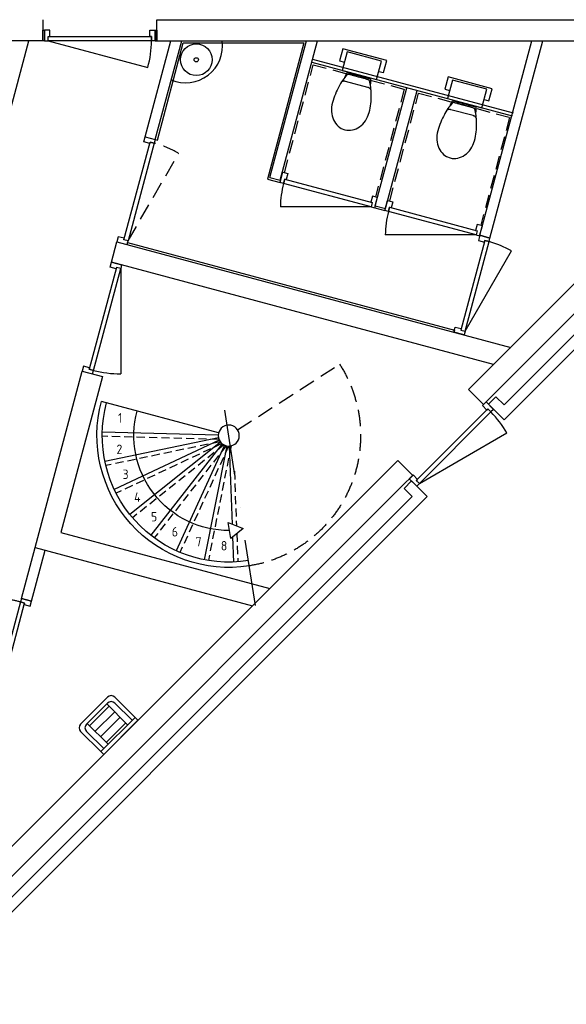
# Model space of a CAD drawing. Header units: millimetres. Extents: x -86226 to -37150, y 22412 to 46760.
# Tile 4 of 5: x -51829 to -46644, y 28097 to 37432. Entities that reach past the tile are written whole.
import ezdxf
from ezdxf.enums import TextEntityAlignment as Align

# ---------------------------------------------------------------- set-up
doc = ezdxf.new("R2010")
doc.units = ezdxf.units.MM
doc.header["$LTSCALE"] = 100
for name, pattern in [('DASHED2', [9.525, 6.35, -3.175]), ('HIDDEN2', [4.7625, 3.175, -1.5875]), ('V$0$B0302', [12.5, 6.25, -3.125, 0, -3.125]), ('V$0$B0701', [2.34375, 1.5625, -0.78125]), ('V$0$B0702', [1.171875, 0.78125, -0.390625])]:
    doc.linetypes.add(name, pattern=pattern)
for name, color, linetype in [('AL21----_BUITENWAND', 3, 'Continuous'), ('AL22----_BINNENWAND', 2, 'Continuous'), ('AL24----_TRAPPEN', 7, 'Continuous'), ('AL31----_BUITENKOZIJNEN', 1, 'Continuous'), ('AL32----_BINNENKOZIJNEN', 1, 'Continuous'), ('AL32----_DRAAIRICHTING', 8, 'HIDDEN2'), ('AL42----_BINNENWANDAFWERKING', 7, 'DASHED2'), ('AL74----_SANITAIR', 7, 'Continuous')]:
    doc.layers.add(name, color=color, linetype=linetype)
doc.styles.add('V$0$GBB_ISOP', font='isocp.shx')

# ---------------------------------------------------------------- blocks, each defined once
blk = doc.blocks.new('V$0$ah24-vt0')
at = {"layer": 'AL24----_TRAPPEN', "linetype": 'V$0$B0302', "lineweight": -2}
blk.add_line((252.1, 1610.4), (-74.2, -474.2), dxfattribs=at)
at = {"layer": 'AL24----_TRAPPEN', "lineweight": -2}
for p, q in [((-19.4, 98.1), (-233.1, 1177.1)), ((36.8, 960.9), (46, 1199.1)), ((-41.6, 90.9), (-499.6, 1091.1)), ((-61.6, 78.8), (-738.8, 945.6)), ((-78.2, 62.4), (-937.8, 748.6)), ((3.8, 99.9), (32.2, 838.8)), ((-90.5, 42.6), (-1085.8, 510.9)), ((-97.9, 20.4), (-1174.6, 245.4)), ((-100, -2.8), (-1199.5, -33.5))]:
    blk.add_line(p, q, dxfattribs=at)
at = {"layer": 'AL24----_TRAPPEN', "linetype": 'V$0$B0702', "lineweight": -2}
for p, q in [((21.4, 97.7), (-193.8, 1184.3)), ((75.7, 929.5), (85.9, 1196.9)), ((-1.8, 100), (-462.9, 1107.1)), ((-24.9, 96.8), (-706.9, 969.7)), ((53, 338.7), (72.8, 854.5)), ((-46.7, 88.4), (-912.4, 779.5)), ((-65.9, 75.2), (-1068.2, 546.8)), ((-81.5, 57.9), (-1165.8, 284.4)), ((-92.7, 37.4), (-1200, 6.5))]:
    blk.add_line(p, q, dxfattribs=at)
at = {"layer": 'AL24----_TRAPPEN', "linetype": 'ByBlock', "lineweight": -2}
blk.add_line((-96.6, -25.9), (-1207.4, -323.5), dxfattribs=at)
at = {"layer": 'AL24----_TRAPPEN', "linetype": 'V$0$B0701', "lineweight": -2}
blk.add_line((84.1, -54.2), (1050.8, -677), dxfattribs=at)
at = {"layer": 'AL24----_TRAPPEN', "lineweight": -2}
blk.add_lwpolyline([(137.7, 879.5), (18.8, 975.4), (-4.8, 824.5)], close=True, dxfattribs=at)
at = {"layer": 'AL24----_TRAPPEN', "linetype": 'ByBlock', "lineweight": -2}
blk.add_circle((0, 0), 100, dxfattribs=at)
at = {"layer": 'AL24----_TRAPPEN', "lineweight": -2}
for radius, start in [(1250, 81.10399), (1200, 81.10399), (900, 89.55547)]:
    blk.add_arc((0, 0), radius, start, 195, dxfattribs=at)
at = {"layer": 'AL24----_TRAPPEN', "linetype": 'V$0$B0701', "lineweight": -2}
blk.add_arc((0, 0), 1250, 327.20798, 81.10399, dxfattribs=at)
at = {"layer": 'AL24----_TRAPPEN', "linetype": 'ByBlock', "lineweight": -2, "style": 'V$0$GBB_ISOP', "text_generation_flag": 4}
for s, p in [('7', (-285.6, 1005.6)), ('8', (-44.7, 1044.4)), ('6', (-510.8, 912.1)), ('5', (-708.3, 768.9)), ('4', (-867.2, 583.8)), ('3', (-978.9, 367)), ('2', (-1037.3, 130.1)), ('1', (-1029.4, -167.9))]:
    blk.add_text(s, height=90, dxfattribs=at).set_placement(p, align=Align.MIDDLE_CENTER)
blk = doc.blocks.new('Deur Buitenwerks 1050')
at = {"layer": 'AL32----_BINNENKOZIJNEN'}
blk.add_line((-1015, -50), (-70.1, -303.2), dxfattribs=at)
for points in [[(-1050, 50), (-1050, -50), (-1015, -50), (-1015, -8.8), (-1000, -8.8), (-1000, 50)], [(0, 50), (0, -50), (-35, -50), (-35, -8.8), (-50, -8.8), (-50, 50)], [(-1015, -8.8), (-35, -8.8), (-35, -50), (-1015, -50)]]:
    blk.add_lwpolyline(points, close=True, dxfattribs=at)
blk.add_arc((-965, -50), 930, 344.2027, 0, dxfattribs=at)
blk = doc.blocks.new('*U47')
at = {"layer": 'AL32----_BINNENKOZIJNEN'}
for points in [[(-1030, 50), (-1030, -50), (-995, -50), (-995, -8.8), (-980, -8.8), (-980, 50)], [(0, 50), (0, -50), (-35, -50), (-35, -8.8), (-50, -8.8), (-50, 50)], [(-995, -8.8), (-35, -8.8), (-35, -50), (-995, -50)]]:
    blk.add_lwpolyline(points, close=True, dxfattribs=at)
at = {"layer": 'AL32----_DRAAIRICHTING', "ltscale": 0.5}
blk.add_line((-995, -50), (-68.7, -298.2), dxfattribs=at)
blk.add_arc((-965, -50), 930, 344.52163, 0, dxfattribs=at)
blk = doc.blocks.new('*U33')
at = {"layer": 'AL32----_BINNENKOZIJNEN'}
blk.add_line((-1035, 50), (-71.5, 308.2), dxfattribs=at)
for points in [[(-1070, -50), (-1070, 50), (-1035, 50), (-1035, 8.8), (-1020, 8.8), (-1020, -50)], [(-1035, 8.8), (-35, 8.8), (-35, 50), (-1035, 50)], [(0, -50), (0, 50), (-35, 50), (-35, 8.8), (-50, 8.8), (-50, -50)]]:
    blk.add_lwpolyline(points, close=True, dxfattribs=at)
blk.add_arc((-965, 50), 930, 0, 16.11625, dxfattribs=at)
blk = doc.blocks.new('*U44')
at = {"layer": 'AL32----_BINNENKOZIJNEN'}
for points in [[(-1030, -50), (-1030, 50), (-995, 50), (-995, 8.8), (-980, 8.8), (-980, -50)], [(-995, 8.8), (-35, 8.8), (-35, 50), (-995, 50)], [(0, -50), (0, 50), (-35, 50), (-35, 8.8), (-50, 8.8), (-50, -50)]]:
    blk.add_lwpolyline(points, close=True, dxfattribs=at)
at = {"layer": 'AL32----_DRAAIRICHTING'}
blk.add_line((-995, 50), (-68.7, 298.2), dxfattribs=at)
blk.add_arc((-965, 50), 930, 0, 15.47837, dxfattribs=at)
blk = doc.blocks.new('*U37')
at = {"layer": 'AL32----_BINNENKOZIJNEN'}
blk.add_line((-35, -50), (-866.3, -272.8), dxfattribs=at)
for points in [[(-930, 50), (-880, 50), (-880, -8.8), (-895, -8.8), (-895, -50), (-930, -50)], [(0, 50), (-50, 50), (-50, -8.8), (-35, -8.8), (-35, -50), (0, -50)], [(-895, -50), (-895, -8.8), (-35, -8.8), (-35, -50), (-895, -50)]]:
    blk.add_lwpolyline(points, close=True, dxfattribs=at)
blk.add_arc((-15, -50), 880, 180, 194.66297, dxfattribs=at)
blk = doc.blocks.new('*U15')
at = {"layer": 'AL32----_BINNENKOZIJNEN'}
blk.add_line((-35, 50), (-885, 277.8), dxfattribs=at)
for points in [[(-950, -50), (-900, -50), (-900, 8.8), (-915, 8.8), (-915, 50), (-950, 50)], [(-915, 50), (-915, 8.8), (-35, 8.8), (-35, 50), (-915, 50)], [(0, -50), (-50, -50), (-50, 8.8), (-35, 8.8), (-35, 50), (0, 50)]]:
    blk.add_lwpolyline(points, close=True, dxfattribs=at)
blk.add_arc((-35, 50), 880, 165, 180, dxfattribs=at)
blk = doc.blocks.new('Buitendeur buitenwerks 1030')
at = {"layer": 'AL31----_BUITENKOZIJNEN'}
blk.add_line((-995, -50), (-68.7, -298.2), dxfattribs=at)
for points in [[(-1030, 50), (-1030, -50), (-995, -50), (-995, -8.8), (-980, -8.8), (-980, 50)], [(0, 50), (0, -50), (-35, -50), (-35, -8.8), (-50, -8.8), (-50, 50)], [(-995, -8.8), (-35, -8.8), (-35, -50), (-995, -50)]]:
    blk.add_lwpolyline(points, close=True, dxfattribs=at)
blk.add_arc((-965, -50), 930, 344.52163, 0, dxfattribs=at)

msp = doc.modelspace()

# ---------------------------------------------------------------- linework, layer by layer
at = {"layer": 'AL21----_BUITENWAND'}
for points in [[(-37590.6, 46251.9), (-37760.6, 46251.9), (-37760.6, 46451.9), (-37390.6, 46451.9), (-37390.6, 38586.9), (-42626.6, 38586.9), (-47429.8, 33783.7), (-47571.2, 33925.2), (-42709.5, 38786.9), (-37590.6, 38786.9)], [(-47235.3, 33780.2), (-47313.1, 33858), (-47383.8, 33787.3), (-47235.3, 33638.8), (-42527.2, 38346.9), (-37150.2, 38347), (-37150.6, 46176.9), (-37250.6, 46176.9), (-37250.6, 38446.9), (-42568.6, 38446.9)], [(-59761.3, 23670.5), (-59861.3, 23497.3), (-58501.4, 22712.1), (-48237.8, 32975.7), (-48197, 33016.5), (-48101.5, 33112), (-48243, 33253.4), (-58534.3, 22962.1)], [(-59759.4, 23403.8), (-59846, 23453.8), (-59951, 23271.9), (-58461.9, 22412.2), (-47963.6, 32910.5), (-48112.1, 33059), (-48182.9, 32988.3), (-48105.1, 32910.5), (-58478.4, 22537.2), (-59814.4, 23308.5)]]:
    msp.add_lwpolyline(points, close=True, dxfattribs=at)
at = {"layer": 'AL22----_BINNENWAND'}
for points in [[(-51608.7, 37431.9), (-51608.7, 37231.9)], [(-50528.7, 37431.9), (-44064.5, 37431.9)], [(-50528.7, 37231.9), (-50528.7, 37431.9)], [(-51608.7, 37231.9), (-59167.6, 37231.9)], [(-52410.3, 34736.4), (-51741.6, 37231.9)], [(-50639.8, 36321.1), (-50395.8, 37231.9)], [(-50543.7, 37231.9), (-44264.5, 37231.9)], [(-50543.2, 36295.3), (-50292.2, 37231.9)], [(-50543.2, 36295.3), (-50522.9, 36289.8), (-50276.9, 37211.9), (-49133.7, 37211.9), (-49479.5, 35921.2), (-49359.7, 35889.1), (-49354.6, 35908.4)], [(-49455, 35935.4), (-49107.6, 37231.9)], [(-49358.4, 35909.5), (-49004.1, 37231.9)], [(-47465, 35387.6), (-46970.5, 37233)], [(-47368.4, 35361.7), (-46867, 37233)], [(-49058.5, 37029), (-47157.5, 36519.6)], [(-49050.7, 37058), (-47149.8, 36548.6)], [(-48456.3, 35667.7), (-48156.3, 36787.2)], [(-48359.7, 35641.9), (-48059.7, 36761.4)], [(-50639.8, 36321.1), (-50543.2, 36295.3)], [(-49455, 35935.4), (-49358.4, 35909.5)], [(-48456.3, 35667.7), (-48461.4, 35648.4), (-48364.8, 35622.5), (-48359.7, 35641.9)], [(-48456.3, 35667.7), (-48359.7, 35641.9)], [(-47465, 35387.6), (-47368.4, 35361.7)], [(-50958.2, 35133.1), (-50906.4, 35326.2)], [(-50906.4, 35326.2), (-47171, 34325.3)], [(-50809.8, 35300.4), (-50804.6, 35319.7), (-47705.7, 34489.3), (-47710.9, 34470)], [(-47334.3, 34162.1), (-50958.2, 35133.1)], [(-51682.9, 32428.5), (-51235.1, 34099.5)], [(-51235.1, 34099.5), (-51041.9, 34047.7)], [(-51041.9, 34047.7), (-51437.9, 32569.9)], [(-51437.9, 32569.9), (-49457.2, 32039.2)], [(-51812.3, 31945.5), (-51682.9, 32428.5)], [(-51715.7, 31919.6), (-51586.3, 32402.6)], [(-51682.9, 32428.5), (-49620.5, 31875.9)], [(-51812.3, 31945.5), (-51715.7, 31919.6)]]:
    msp.add_lwpolyline(points, dxfattribs=at)
at = {"layer": 'AL32----_BINNENKOZIJNEN'}
for points in [[(-51593.7, 37231.9), (-51608.7, 37231.9), (-51608.7, 37331.9), (-51593.7, 37331.9)], [(-50528.7, 37231.9), (-50543.7, 37231.9), (-50543.7, 37331.9), (-50528.7, 37331.9)]]:
    msp.add_lwpolyline(points, close=True, dxfattribs=at)
at = {"layer": 'AL42----_BINNENWANDAFWERKING', "ltscale": 0.2}
for points in [[(-49318.4, 35981.6), (-49044.3, 37004.5), (-48180.8, 36773.1), (-48454.9, 35750.2)], [(-48319.6, 35713.9), (-48045.6, 36736.9), (-47182, 36505.5), (-47456.1, 35482.6)]]:
    msp.add_lwpolyline(points, dxfattribs=at)
at = {"layer": 'AL74----_SANITAIR', "lineweight": -2}
for p, q in [((-48764.8, 37157.1), (-48795.7, 37041.9)), ((-48347.5, 37045.3), (-48764.8, 37157.1)), ((-48722.9, 37127.2), (-48769.9, 36951.7)), ((-48397.8, 37040.1), (-48722.9, 37127.2)), ((-48795.7, 37041.9), (-48748.9, 37029.1)), ((-48444.8, 36864.5), (-48397.8, 37040.1)), ((-48378.4, 36930.1), (-48347.5, 37045.3)), ((-48769.9, 36951.7), (-48444.8, 36864.5)), ((-48745.9, 36883.5), (-48756, 36870.2)), ((-48745, 36888.7), (-48748.5, 36881.8)), ((-48735.8, 36895.7), (-48745.9, 36883.5)), ((-48743.2, 36892.5), (-48745, 36888.7)), ((-48741.8, 36896), (-48743.2, 36892.5)), ((-48740, 36899.5), (-48741.8, 36896)), ((-48738.3, 36903), (-48740, 36899.5)), ((-48736.9, 36906.3), (-48738.3, 36903)), ((-48735.2, 36909.8), (-48736.9, 36906.3)), ((-48725.7, 36907), (-48735.8, 36895.7)), ((-48733.3, 36912.7), (-48735.2, 36909.8)), ((-48731.8, 36915.7), (-48733.3, 36912.7)), ((-48730, 36918.4), (-48731.8, 36915.7)), ((-48728.2, 36921), (-48730, 36918.4)), ((-48726.5, 36923.5), (-48728.2, 36921)), ((-48724.7, 36925.4), (-48726.5, 36923.5)), ((-48720.8, 36912.5), (-48725.7, 36907)), ((-48722.9, 36927.2), (-48724.7, 36925.4)), ((-48721.1, 36928.9), (-48722.9, 36927.2)), ((-48499.9, 36868.8), (-48721.1, 36928.9)), ((-48716.8, 36913.5), (-48720.8, 36912.5)), ((-48713.7, 36913.5), (-48716.8, 36913.5)), ((-48709.6, 36913.2), (-48713.7, 36913.5)), ((-48704.8, 36912.4), (-48709.6, 36913.2)), ((-48699.1, 36911.1), (-48704.8, 36912.4)), ((-48692.9, 36909.7), (-48699.1, 36911.1)), ((-48686.2, 36908.2), (-48692.9, 36909.7)), ((-48678.6, 36906.2), (-48686.2, 36908.2)), ((-48670.7, 36904.1), (-48678.6, 36906.2)), ((-48662.2, 36901.5), (-48670.7, 36904.1)), ((-48653.4, 36899.2), (-48662.2, 36901.5)), ((-48643.9, 36896.3), (-48653.4, 36899.2)), ((-48634.3, 36893.8), (-48643.9, 36896.3)), ((-48624.3, 36891.1), (-48634.3, 36893.8)), ((-48614, 36888.3), (-48624.3, 36891.1)), ((-48593.6, 36882.9), (-48614, 36888.3)), ((-48583.8, 36880.2), (-48593.6, 36882.9)), ((-48574.6, 36877.5), (-48583.8, 36880.2)), ((-48565.8, 36875.1), (-48574.6, 36877.5)), ((-48557.4, 36872.9), (-48565.8, 36875.1)), ((-48549.4, 36870.5), (-48557.4, 36872.9)), ((-48423.3, 36941.8), (-48378.4, 36930.1)), ((-47766.1, 36889.5), (-47796.9, 36774.3)), ((-47348.7, 36777.7), (-47766.1, 36889.5)), ((-48809.1, 36783.2), (-48818, 36765.3)), ((-48799.9, 36800.7), (-48809.1, 36783.2)), ((-48795.3, 36809.2), (-48799.9, 36800.7)), ((-48785.6, 36825.5), (-48795.3, 36809.2)), ((-48775.9, 36841.3), (-48785.6, 36825.5)), ((-48773.7, 36841.5), (-48778.7, 36836.8)), ((-48765.8, 36856.2), (-48775.9, 36841.3)), ((-48771.4, 36843.3), (-48773.7, 36841.5)), ((-48768.8, 36844.9), (-48771.4, 36843.3)), ((-48766.4, 36846.1), (-48768.8, 36844.9)), ((-48763.8, 36847.3), (-48766.4, 36846.1)), ((-48756, 36870.2), (-48765.8, 36856.2)), ((-48761.2, 36847.9), (-48763.8, 36847.3)), ((-48758.8, 36848.3), (-48761.2, 36847.9)), ((-48756, 36848.6), (-48758.8, 36848.3)), ((-48753.6, 36848.7), (-48756, 36848.6)), ((-48751.1, 36848.6), (-48753.6, 36848.7)), ((-48748.5, 36848.4), (-48751.1, 36848.6)), ((-48746, 36848), (-48748.5, 36848.4)), ((-48743.4, 36847.6), (-48746, 36848)), ((-48740.7, 36846.9), (-48743.4, 36847.6)), ((-48738.5, 36846.5), (-48740.7, 36846.9)), ((-48527.3, 36789.9), (-48738.5, 36846.5)), ((-48542.3, 36868.3), (-48549.4, 36870.5)), ((-48535.5, 36866.3), (-48542.3, 36868.3)), ((-48529.5, 36864.1), (-48535.5, 36866.3)), ((-48524.3, 36862.2), (-48529.5, 36864.1)), ((-48522, 36788.3), (-48527.3, 36789.9)), ((-48519.8, 36860.2), (-48524.3, 36862.2)), ((-48519.4, 36787.3), (-48522, 36788.3)), ((-48516.1, 36858.4), (-48519.8, 36860.2)), ((-48516.8, 36786.1), (-48519.4, 36787.3)), ((-48514.3, 36784.9), (-48516.8, 36786.1)), ((-48513.2, 36856.6), (-48516.1, 36858.4)), ((-48511.9, 36783.7), (-48514.3, 36784.9)), ((-48511.3, 36854.8), (-48513.2, 36856.6)), ((-48509.5, 36782), (-48511.9, 36783.7)), ((-48510.4, 36853.2), (-48511.3, 36854.8)), ((-48506.8, 36839.1), (-48510.4, 36853.2)), ((-48507.2, 36780.6), (-48509.5, 36782)), ((-48505.1, 36778.7), (-48507.2, 36780.6)), ((-48503.8, 36823.9), (-48506.8, 36839.1)), ((-48503.1, 36776.6), (-48505.1, 36778.7)), ((-48501, 36807.9), (-48503.8, 36823.9)), ((-48501.4, 36815.1), (-48500.8, 36819.4)), ((-48498.6, 36791.2), (-48501, 36807.9)), ((-48500.8, 36819.4), (-48500.2, 36823.7)), ((-48500.2, 36823.7), (-48499.6, 36827.7)), ((-48498.6, 36863.7), (-48499.9, 36868.8)), ((-48499.6, 36827.7), (-48499.4, 36831.6)), ((-48499.4, 36831.6), (-48498.9, 36835.4)), ((-48498.9, 36835.4), (-48498.4, 36839.2)), ((-48498.2, 36861.3), (-48498.6, 36863.7)), ((-48496.8, 36773.6), (-48498.6, 36791.2)), ((-48498.4, 36839.2), (-48498.2, 36842.8)), ((-48498.2, 36858.6), (-48498.2, 36861.3)), ((-48497.9, 36855.7), (-48498.2, 36858.6)), ((-48498.2, 36842.8), (-48498.1, 36846.2)), ((-48498.1, 36846.2), (-48498, 36849.6)), ((-48498, 36849.6), (-48497.9, 36852.8)), ((-48497.9, 36852.8), (-48497.9, 36855.7)), ((-47724.1, 36859.6), (-47771.2, 36684.1)), ((-47399, 36772.5), (-47724.1, 36859.6)), ((-48849.5, 36687.3), (-48856, 36666.7)), ((-48842.2, 36707.4), (-48849.5, 36687.3)), ((-48834.6, 36727.2), (-48842.2, 36707.4)), ((-48826.5, 36746.6), (-48834.6, 36727.2)), ((-48818, 36765.3), (-48826.5, 36746.6)), ((-48501.2, 36774.5), (-48503.1, 36776.6)), ((-48499.7, 36772.3), (-48501.2, 36774.5)), ((-48498.4, 36769.6), (-48499.7, 36772.3)), ((-48497.2, 36766.9), (-48498.4, 36769.6)), ((-48496.4, 36764.1), (-48497.2, 36766.9)), ((-48495.3, 36755.4), (-48496.8, 36773.6)), ((-48495.9, 36761), (-48496.4, 36764.1)), ((-48494.4, 36736.4), (-48495.3, 36755.4)), ((-48494.8, 36676.9), (-48494.1, 36697.2)), ((-48493.8, 36717.1), (-48494.4, 36736.4)), ((-48494.1, 36697.2), (-48493.8, 36717.1)), ((-47796.9, 36774.3), (-47750.2, 36761.5)), ((-47446, 36596.9), (-47399, 36772.5)), ((-47379.6, 36662.4), (-47348.7, 36777.7)), ((-48869.9, 36602.4), (-48871.1, 36580.9)), ((-48867, 36623.9), (-48869.9, 36602.4)), ((-48862.2, 36645.8), (-48867, 36623.9)), ((-48856, 36666.7), (-48862.2, 36645.8)), ((-48508.9, 36573.2), (-48504.7, 36594.1)), ((-48504.7, 36594.1), (-48501.2, 36615)), ((-48501.2, 36615), (-48498.2, 36635.8)), ((-48498.2, 36635.8), (-48496.3, 36656.5)), ((-48496.3, 36656.5), (-48494.8, 36676.9)), ((-47771.2, 36684.1), (-47446, 36596.9)), ((-47757.3, 36602.5), (-47767.1, 36588.6)), ((-47747.1, 36615.8), (-47757.3, 36602.5)), ((-47746.3, 36621.1), (-47749.7, 36614.2)), ((-47737, 36628.1), (-47747.1, 36615.8)), ((-47744.5, 36624.9), (-47746.3, 36621.1)), ((-47743, 36628.4), (-47744.5, 36624.9)), ((-47741.3, 36631.9), (-47743, 36628.4)), ((-47739.5, 36635.4), (-47741.3, 36631.9)), ((-47738.1, 36638.7), (-47739.5, 36635.4)), ((-47736.4, 36642.1), (-47738.1, 36638.7)), ((-47726.9, 36639.3), (-47737, 36628.1)), ((-47734.6, 36645.1), (-47736.4, 36642.1)), ((-47733, 36648.1), (-47734.6, 36645.1)), ((-47731.2, 36650.7), (-47733, 36648.1)), ((-47729.5, 36653.4), (-47731.2, 36650.7)), ((-47727.8, 36655.9), (-47729.5, 36653.4)), ((-47725.9, 36657.7), (-47727.8, 36655.9)), ((-47722, 36644.9), (-47726.9, 36639.3)), ((-47724.1, 36659.6), (-47725.9, 36657.7)), ((-47722.4, 36661.2), (-47724.1, 36659.6)), ((-47501.1, 36601.2), (-47722.4, 36661.2)), ((-47718.1, 36645.9), (-47722, 36644.9)), ((-47714.9, 36645.8), (-47718.1, 36645.9)), ((-47710.8, 36645.5), (-47714.9, 36645.8)), ((-47706, 36644.8), (-47710.8, 36645.5)), ((-47700.3, 36643.5), (-47706, 36644.8)), ((-47694.1, 36642.1), (-47700.3, 36643.5)), ((-47687.4, 36640.6), (-47694.1, 36642.1)), ((-47679.8, 36638.5), (-47687.4, 36640.6)), ((-47672, 36636.4), (-47679.8, 36638.5)), ((-47663.5, 36633.9), (-47672, 36636.4)), ((-47654.6, 36631.5), (-47663.5, 36633.9)), ((-47645.1, 36628.7), (-47654.6, 36631.5)), ((-47635.6, 36626.2), (-47645.1, 36628.7)), ((-47625.5, 36623.5), (-47635.6, 36626.2)), ((-47615.2, 36620.7), (-47625.5, 36623.5)), ((-47594.9, 36615.3), (-47615.2, 36620.7)), ((-47585.1, 36612.6), (-47594.9, 36615.3)), ((-47575.8, 36609.9), (-47585.1, 36612.6)), ((-47567, 36607.5), (-47575.8, 36609.9)), ((-47558.6, 36605.3), (-47567, 36607.5)), ((-47550.6, 36602.9), (-47558.6, 36605.3)), ((-47543.6, 36600.7), (-47550.6, 36602.9)), ((-47536.8, 36598.6), (-47543.6, 36600.7)), ((-47530.8, 36596.5), (-47536.8, 36598.6)), ((-47525.5, 36594.6), (-47530.8, 36596.5)), ((-47521.1, 36592.6), (-47525.5, 36594.6)), ((-47517.3, 36590.8), (-47521.1, 36592.6)), ((-47499.9, 36596.1), (-47501.1, 36601.2)), ((-47499.5, 36593.6), (-47499.9, 36596.1)), ((-47499.4, 36591), (-47499.5, 36593.6)), ((-47424.5, 36674.2), (-47379.6, 36662.4)), ((-48871.1, 36580.9), (-48870.4, 36560.2)), ((-48870.4, 36560.2), (-48868, 36539.6)), ((-48868, 36539.6), (-48863.8, 36520)), ((-48863.8, 36520), (-48858.1, 36500.9)), ((-48858.1, 36500.9), (-48851.1, 36483)), ((-48538.6, 36491.8), (-48529, 36511)), ((-48529, 36511), (-48514.2, 36552.5)), ((-48514.2, 36552.5), (-48508.9, 36573.2)), ((-48514.2, 36552.5), (-48514.2, 36552.5)), ((-47810.3, 36515.6), (-47819.3, 36497.7)), ((-47801.1, 36533.1), (-47810.3, 36515.6)), ((-47796.5, 36541.6), (-47801.1, 36533.1)), ((-47786.9, 36557.9), (-47796.5, 36541.6)), ((-47777.1, 36573.7), (-47786.9, 36557.9)), ((-47774.9, 36573.9), (-47779.9, 36569.2)), ((-47767.1, 36588.6), (-47777.1, 36573.7)), ((-47772.6, 36575.6), (-47774.9, 36573.9)), ((-47770.1, 36577.3), (-47772.6, 36575.6)), ((-47767.7, 36578.5), (-47770.1, 36577.3)), ((-47765, 36579.6), (-47767.7, 36578.5)), ((-47762.5, 36580.3), (-47765, 36579.6)), ((-47760, 36580.7), (-47762.5, 36580.3)), ((-47757.3, 36581), (-47760, 36580.7)), ((-47754.9, 36581.1), (-47757.3, 36581)), ((-47752.3, 36581), (-47754.9, 36581.1)), ((-47749.7, 36580.8), (-47752.3, 36581)), ((-47747.2, 36580.4), (-47749.7, 36580.8)), ((-47744.7, 36580), (-47747.2, 36580.4)), ((-47742, 36579.2), (-47744.7, 36580)), ((-47739.7, 36578.9), (-47742, 36579.2)), ((-47528.6, 36522.3), (-47739.7, 36578.9)), ((-47523.2, 36520.6), (-47528.6, 36522.3)), ((-47520.6, 36519.7), (-47523.2, 36520.6)), ((-47518, 36518.5), (-47520.6, 36519.7)), ((-47515.5, 36517.2), (-47518, 36518.5)), ((-47514.4, 36589), (-47517.3, 36590.8)), ((-47513.2, 36516.1), (-47515.5, 36517.2)), ((-47512.5, 36587.1), (-47514.4, 36589)), ((-47510.7, 36514.4), (-47513.2, 36516.1)), ((-47511.6, 36585.6), (-47512.5, 36587.1)), ((-47508, 36571.5), (-47511.6, 36585.6)), ((-47508.5, 36513), (-47510.7, 36514.4)), ((-47506.3, 36511.1), (-47508.5, 36513)), ((-47505, 36556.2), (-47508, 36571.5)), ((-47504.3, 36509), (-47506.3, 36511.1)), ((-47502.2, 36540.2), (-47505, 36556.2)), ((-47502.5, 36506.9), (-47504.3, 36509)), ((-47502.7, 36547.4), (-47502, 36551.7)), ((-47501, 36504.7), (-47502.5, 36506.9)), ((-47499.9, 36523.6), (-47502.2, 36540.2)), ((-47502, 36551.7), (-47501.4, 36556)), ((-47501.4, 36556), (-47500.8, 36560.1)), ((-47499.6, 36502), (-47501, 36504.7)), ((-47500.8, 36560.1), (-47500.6, 36564)), ((-47500.6, 36564), (-47500.1, 36567.8)), ((-47500.1, 36567.8), (-47499.6, 36571.6)), ((-47498, 36506), (-47499.9, 36523.6)), ((-47499.6, 36571.6), (-47499.4, 36575.2)), ((-47498.5, 36499.3), (-47499.6, 36502)), ((-47499.1, 36588), (-47499.4, 36591)), ((-47499.4, 36575.2), (-47499.3, 36578.6)), ((-47499.3, 36578.6), (-47499.2, 36582)), ((-47499.2, 36582), (-47499.1, 36585.1)), ((-47499.1, 36585.1), (-47499.1, 36588)), ((-47497.7, 36496.4), (-47498.5, 36499.3)), ((-47496.6, 36487.7), (-47498, 36506)), ((-48851.1, 36483), (-48842.2, 36466.2)), ((-48842.2, 36466.2), (-48832.3, 36450.4)), ((-48832.3, 36450.4), (-48820.6, 36435.9)), ((-48820.6, 36435.9), (-48807.8, 36422.8)), ((-48807.8, 36422.8), (-48793.8, 36411.4)), ((-48793.8, 36411.4), (-48778.5, 36401.8)), ((-48637.8, 36398.3), (-48621, 36406.9)), ((-48621, 36406.9), (-48605.2, 36417.1)), ((-48605.2, 36417.1), (-48589.9, 36429)), ((-48589.9, 36429), (-48575.4, 36442.8)), ((-48575.4, 36442.8), (-48562, 36457.6)), ((-48562, 36457.6), (-48549.6, 36474.2)), ((-48549.6, 36474.2), (-48538.6, 36491.8)), ((-47850.7, 36419.7), (-47857.3, 36399.1)), ((-47843.5, 36439.8), (-47850.7, 36419.7)), ((-47835.8, 36459.6), (-47843.5, 36439.8)), ((-47827.7, 36479), (-47835.8, 36459.6)), ((-47819.3, 36497.7), (-47827.7, 36479)), ((-47497.2, 36493.4), (-47497.7, 36496.4)), ((-47497.6, 36388.9), (-47496.1, 36409.3)), ((-47495.6, 36468.8), (-47496.6, 36487.7)), ((-47496.1, 36409.3), (-47495.3, 36429.6)), ((-47495, 36449.5), (-47495.6, 36468.8)), ((-47495.3, 36429.6), (-47495, 36449.5)), ((-48778.5, 36401.8), (-48744.8, 36388.3)), ((-48744.8, 36388.3), (-48726.7, 36384.5)), ((-48726.7, 36384.5), (-48708.4, 36383)), ((-48708.4, 36383), (-48690.3, 36383.7)), ((-48690.3, 36383.7), (-48672.5, 36386.5)), ((-48672.5, 36386.5), (-48654.9, 36391.5)), ((-48654.9, 36391.5), (-48637.8, 36398.3)), ((-47871.1, 36334.7), (-47872.4, 36313.3)), ((-47872.4, 36313.3), (-47871.6, 36292.6)), ((-47868.2, 36356.3), (-47871.1, 36334.7)), ((-47863.4, 36378.1), (-47868.2, 36356.3)), ((-47857.3, 36399.1), (-47863.4, 36378.1)), ((-47510.2, 36305.6), (-47505.9, 36326.5)), ((-47505.9, 36326.5), (-47502.4, 36347.4)), ((-47502.4, 36347.4), (-47499.5, 36368.1)), ((-47499.5, 36368.1), (-47497.6, 36388.9)), ((-47871.6, 36292.6), (-47869.2, 36272)), ((-47869.2, 36272), (-47865, 36252.4)), ((-47865, 36252.4), (-47859.4, 36233.3)), ((-47859.4, 36233.3), (-47852.3, 36215.4)), ((-47550.9, 36206.6), (-47539.9, 36224.2)), ((-47539.9, 36224.2), (-47530.2, 36243.4)), ((-47530.2, 36243.4), (-47515.5, 36284.9)), ((-47515.5, 36284.9), (-47510.2, 36305.6)), ((-47515.5, 36284.9), (-47515.5, 36284.9)), ((-47852.3, 36215.4), (-47843.5, 36198.6)), ((-47843.5, 36198.6), (-47833.5, 36182.7)), ((-47833.5, 36182.7), (-47821.9, 36168.3)), ((-47821.9, 36168.3), (-47809.1, 36155.2)), ((-47809.1, 36155.2), (-47795, 36143.8)), ((-47795, 36143.8), (-47779.8, 36134.2)), ((-47779.8, 36134.2), (-47746.1, 36120.7)), ((-47656.1, 36123.9), (-47639, 36130.6)), ((-47639, 36130.6), (-47622.3, 36139.3)), ((-47622.3, 36139.3), (-47606.4, 36149.5)), ((-47606.4, 36149.5), (-47591.1, 36161.4)), ((-47591.1, 36161.4), (-47576.7, 36175.2)), ((-47576.7, 36175.2), (-47563.2, 36190)), ((-47563.2, 36190), (-47550.9, 36206.6)), ((-47746.1, 36120.7), (-47727.9, 36116.9)), ((-47727.9, 36116.9), (-47709.6, 36115.4)), ((-47709.6, 36115.4), (-47691.6, 36116.1)), ((-47691.6, 36116.1), (-47673.7, 36118.9)), ((-47673.7, 36118.9), (-47656.1, 36123.9)), ((-50996.6, 31008.9), (-51251.2, 30754.3)), ((-50735, 30817.9), (-50925.9, 31008.9)), ((-50996.6, 30952.3), (-51194.6, 30754.3)), ((-51166.2, 30738.3), (-50980.7, 30923.8)), ((-50804.9, 30748), (-51002.9, 30946)), ((-50763.3, 30789.6), (-50925.9, 30952.3)), ((-51113.2, 30685.3), (-50927.7, 30870.8)), ((-51060.8, 30633), (-50875.3, 30818.5)), ((-50735, 30817.9), (-51060.3, 30492.7)), ((-50706.7, 30789.6), (-50735, 30817.9)), ((-50990.4, 30562.6), (-51188.4, 30760.5)), ((-51032, 30464.4), (-50706.7, 30789.6)), ((-51007.8, 30579.9), (-50822.3, 30765.4)), ((-51251.2, 30683.6), (-51060.3, 30492.7)), ((-51194.6, 30683.6), (-51032, 30520.9)), ((-51060.3, 30492.7), (-51032, 30464.4))]:
    msp.add_line(p, q, dxfattribs=at)
at = {"layer": 'AL74----_SANITAIR'}
for radius in [150, 20]:
    msp.add_circle((-50154.1, 37051.9), radius, dxfattribs=at)
msp.add_arc((-50254.7, 37182.9), 349.8, 246.96053, 8.05093, dxfattribs=at)
at = {"layer": 'AL74----_SANITAIR', "lineweight": -2}
for centre, start, end in [((-50961.3, 30973.5), 45, 135), ((-50961.3, 30916.9), 45, 135), ((-51215.8, 30718.9), 135, 225), ((-51159.3, 30718.9), 135, 225)]:
    msp.add_arc(centre, 50, start, end, dxfattribs=at)

# ---------------------------------------------------------------- block references
at = {"layer": 'AL24----_TRAPPEN', "extrusion": (0, 0, -1), "zscale": -1, "rotation": 180}
msp.add_blockref('V$0$ah24-vt0', (49845.7, 33489.1), dxfattribs=at)
at = {"layer": 'AL31----_BUITENKOZIJNEN', "rotation": 45}
msp.add_blockref('Buitendeur buitenwerks 1030', (-47369.7, 33773.1), dxfattribs=at)
at = {"layer": 'AL32----_BINNENKOZIJNEN'}
msp.add_blockref('Deur Buitenwerks 1050', (-50543.7, 37281.9), dxfattribs=at)
for name, p, rotation in [('*U47', (-50591.5, 36308.2), 75.00000000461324), ('*U37', (-48448.5, 35696.7), 345.0000000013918), ('*U37', (-47453.6, 35430.1), 345.0000000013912), ('*U15', (-47662.6, 34457.1), 254.9999999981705), ('*U33', (-51186.8, 34086.6), 255.0000000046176), ('*U44', (-51764, 31932.6), 74.9999999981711)]:
    msp.add_blockref(name, p, dxfattribs=dict(at, rotation=rotation))

doc.saveas('drawing.dxf')
